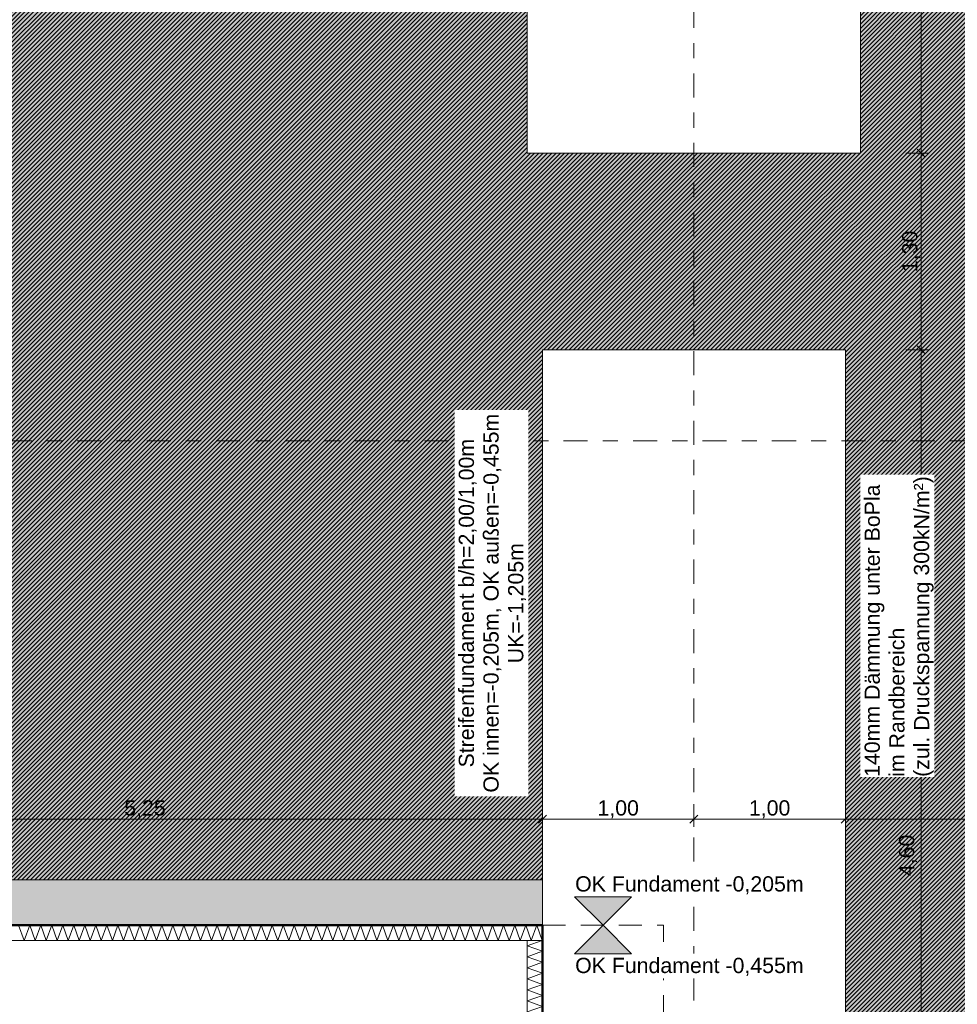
# Model space of a CAD drawing. Header units: metres. Extents: x -273 to 6, y -183 to 13.
# Tile 208 of 256: x -79.12 to -72.93, y -34.92 to -28.42. Entities that reach past the tile are written whole.
import ezdxf

# ---------------------------------------------------------------- set-up
doc = ezdxf.new("R2010")
doc.units = ezdxf.units.M
doc.header["$LTSCALE"] = 0.05
doc.header["$PDMODE"] = 1
doc.header["$PDSIZE"] = -2
doc.linetypes.add('ISO-02 Strichlinie', pattern=[3.81, 3.048, -0.762])
doc.linetypes.add('Linienart-53', pattern=[5.291531, 3.175, -1.058062, 0.352704, -0.705764])
doc.layers.get('0').update_dxf_attribs({"lineweight": 25})
for name, color, linetype, lineweight, true_color in [('00 -Bauelemente -Dämmung innen', 7, 'Continuous', 9, 0xff7fe6), ('30 -32 Gründung- 2 Flachgründungen u. Bodenplatten', 7, 'Continuous', 9, 0xff6633), ('30 -32 Gründung-4 Frostschürze', 7, 'Continuous', 9, 0x66aaff), ('70 -72 Beschriftung- 1 Beschriftung allgemein', 7, 'Continuous', 9, 0xff6633), ('70 -76 Bemaßung- 2 Allgemein', 7, 'Continuous', 5, 0x6666cc)]:
    doc.layers.add(name, color=color, linetype=linetype, lineweight=lineweight, true_color=true_color)
for name, color, linetype, lineweight in [('30 -35 Decken- 2 Beläge- Dämmung', 7, 'Continuous', 9), ('70 -71 Achsen- 1 Gebäudeachsen', 7, 'Linienart-53', 18), ('Keine', 7, 'Continuous', 9)]:
    doc.layers.add(name, color=color, linetype=linetype, lineweight=lineweight)
doc.styles.add('Arial', font='arial.ttf')
doc.dimstyles.new('k+k_klein', dxfattribs={"dimtxt": 0.100689, "dimasz": 0.05302, "dimexe": 0.05, "dimexo": 0.15, "dimgap": 0.005, "dimtad": 1, "dimdec": 3, "dimtxsty": 'Arial', "dimblk": 'VW_SLASH-2', "dimblk1": 'VW_SLASH-2', "dimblk2": 'VW_SLASH-2', "dimcen": 0, "dimdle": 0.025, "dimadec": 3, "dimazin": 0, "dimtfac": 0.75, "dimtdec": 3, "dimtix": 1, "dimtmove": 0, "dimatfit": 0, "dimldrblk": 'VW_FILLEDARROW', "dimfxl": 0.1, "dimfxlon": 1, "dimfrac": 2, "dimtolj": 1, "dimarcsym": 0})

# ---------------------------------------------------------------- blocks, each defined once
blk = doc.blocks.new('_Achsen (3D)')
at = {"layer": '70 -71 Achsen- 1 Gebäudeachsen', "transparency": 33554687}
for p, q in [((-74.671, 3.8), (-74.671, -46.172)), ((-179.668, -31.197), (3.826, -31.197))]:
    blk.add_line(p, q, dxfattribs=at)
blk = doc.blocks.new('Gruppe-444')
at = {"color": 255, "linetype": 'Continuous', "lineweight": 5}
blk.add_wipeout([(-98.821, -34.497), (-75.671, -34.497), (-75.671, -34.397), (-98.821, -34.397)], dxfattribs=at).dxf.layer = '00 -Bauelemente -Dämmung innen'
blk = doc.blocks.new('Gruppe-445')
at = {"layer": '00 -Bauelemente -Dämmung innen', "color": 7, "transparency": 33554687, "flags": 128}
blk.add_lwpolyline([(-79.1302, -34.397), (-79.0938, -34.497), (-79.0574, -34.397), (-79.021, -34.497), (-78.9846, -34.397), (-78.9482, -34.497), (-78.9118, -34.397), (-78.8754, -34.497), (-78.839, -34.397), (-78.8026, -34.497), (-78.7662, -34.397), (-78.7298, -34.497), (-78.6934, -34.397), (-78.657, -34.497), (-78.6207, -34.397), (-78.5843, -34.497), (-78.5479, -34.397), (-78.5115, -34.497), (-78.4751, -34.397), (-78.4387, -34.497), (-78.4023, -34.397), (-78.3659, -34.497), (-78.3295, -34.397), (-78.2931, -34.497), (-78.2567, -34.397), (-78.2203, -34.497), (-78.1839, -34.397), (-78.1475, -34.497), (-78.1111, -34.397), (-78.0747, -34.497), (-78.0383, -34.397), (-78.0019, -34.497), (-77.9655, -34.397), (-77.9291, -34.497), (-77.8927, -34.397), (-77.8563, -34.497), (-77.8199, -34.397), (-77.7835, -34.497), (-77.7471, -34.397), (-77.7107, -34.497), (-77.6743, -34.397), (-77.6379, -34.497), (-77.6015, -34.397), (-77.5651, -34.497), (-77.5287, -34.397), (-77.4923, -34.497), (-77.4559, -34.397), (-77.4196, -34.497), (-77.3832, -34.397), (-77.3468, -34.497), (-77.3104, -34.397), (-77.274, -34.497), (-77.2376, -34.397), (-77.2012, -34.497), (-77.1648, -34.397), (-77.1284, -34.497), (-77.092, -34.397), (-77.0556, -34.497), (-77.0192, -34.397), (-76.9828, -34.497), (-76.9464, -34.397), (-76.91, -34.497), (-76.8736, -34.397), (-76.8372, -34.497), (-76.8008, -34.397), (-76.7644, -34.497), (-76.728, -34.397), (-76.6916, -34.497), (-76.6552, -34.397), (-76.6188, -34.497), (-76.5824, -34.397), (-76.546, -34.497), (-76.5096, -34.397), (-76.4732, -34.497), (-76.4368, -34.397), (-76.4004, -34.497), (-76.364, -34.397), (-76.3276, -34.497), (-76.2912, -34.397), (-76.2548, -34.497), (-76.2184, -34.397), (-76.1821, -34.497), (-76.1457, -34.397), (-76.1093, -34.497), (-76.0729, -34.397), (-76.0365, -34.497), (-76.0001, -34.397), (-75.9637, -34.497), (-75.9273, -34.397), (-75.8909, -34.497), (-75.8545, -34.397), (-75.8181, -34.497), (-75.7817, -34.397), (-75.7453, -34.497), (-75.7089, -34.397), (-75.6725, -34.497), (-75.671, -34.4929)], dxfattribs=at)
blk = doc.blocks.new('Gruppe-447')
at = {"layer": '00 -Bauelemente -Dämmung innen', "color": 7, "linetype": 'Continuous', "lineweight": 9, "transparency": 33554687}
blk.add_line((-75.671, -34.497), (-75.671, -34.397), dxfattribs=at)
blk = doc.blocks.new('Gruppe-448')
at = {"color": 7, "transparency": 33554687}
blk.add_blockref('Gruppe-447', (0, 0), dxfattribs=at)
blk = doc.blocks.new('Gruppe-449')
at = {"layer": '00 -Bauelemente -Dämmung innen', "color": 7, "linetype": 'Continuous', "lineweight": 9, "transparency": 33554687}
blk.add_line((-75.671, -34.397), (-98.821, -34.397), dxfattribs=at)
blk = doc.blocks.new('Gruppe-450')
at = {"layer": '00 -Bauelemente -Dämmung innen', "color": 7, "linetype": 'Continuous', "lineweight": 9, "transparency": 33554687}
blk.add_line((-98.821, -34.497), (-75.671, -34.497), dxfattribs=at)
blk = doc.blocks.new('Gruppe-451')
at = {"color": 7, "transparency": 33554687}
for name in ['Gruppe-449', 'Gruppe-450']:
    blk.add_blockref(name, (0, 0), dxfattribs=at)
blk = doc.blocks.new('Gruppe-452')
at = {"layer": '00 -Bauelemente -Dämmung innen', "color": 7}
blk.add_blockref('Gruppe-444', (0, 0), dxfattribs=at)
at = {"color": 7, "transparency": 33554687}
for name in ['Gruppe-448', 'Gruppe-451']:
    blk.add_blockref(name, (0, 0), dxfattribs=at)
at = {"layer": '00 -Bauelemente -Dämmung innen', "color": 7, "transparency": 33554687}
blk.add_blockref('Gruppe-445', (0, 0), dxfattribs=at)
blk = doc.blocks.new('Gruppe-453')
at = {"layer": '00 -Bauelemente -Dämmung innen', "color": 7, "transparency": 33554687}
blk.add_blockref('Gruppe-452', (0, 0), dxfattribs=at)
at = {"layer": '00 -Bauelemente -Dämmung innen', "color": 0, "flags": 1}
for tag in ['prm0_value', 'prm1_value', 'prm2_value', 'prm3_value', 'prm4_value', 'prm5_value', 'prm6_value', 'IFC_UUID', 'instanceID', 'prm0_name', 'prm0_type', 'prm1_name', 'prm1_type', 'prm2_name', 'prm2_type', 'prm3_name', 'prm3_type', 'prm4_name', 'prm4_type', 'prm5_name', 'prm5_type', 'prm6_name', 'prm6_type']:
    blk.add_attdef(tag, (-98.821, -34.497), '', height=0.00018, dxfattribs=at)
blk = doc.blocks.new('Gruppe-1584')
at = {"color": 255, "linetype": 'Continuous', "lineweight": 5}
blk.add_wipeout([(-75.671, -35.297), (-75.671, -34.497), (-75.771, -34.497), (-75.771, -35.297)], dxfattribs=at).dxf.layer = '00 -Bauelemente -Dämmung innen'
blk = doc.blocks.new('Gruppe-1585')
at = {"layer": '00 -Bauelemente -Dämmung innen', "color": 7, "transparency": 33554687, "flags": 128}
blk.add_lwpolyline([(-75.671, -35.297), (-75.771, -35.2606), (-75.671, -35.2242), (-75.771, -35.1879), (-75.671, -35.1515), (-75.771, -35.1151), (-75.671, -35.0787), (-75.771, -35.0423), (-75.671, -35.0059), (-75.771, -34.9695), (-75.671, -34.9331), (-75.771, -34.8967), (-75.671, -34.8603), (-75.771, -34.8239), (-75.671, -34.7875), (-75.771, -34.7511), (-75.671, -34.7147), (-75.771, -34.6783), (-75.671, -34.6419), (-75.771, -34.6055), (-75.671, -34.5691), (-75.771, -34.5327), (-75.673, -34.497)], dxfattribs=at)
blk = doc.blocks.new('Gruppe-1586')
at = {"layer": '00 -Bauelemente -Dämmung innen', "color": 7, "linetype": 'Continuous', "lineweight": 9, "transparency": 33554687}
blk.add_line((-75.771, -35.297), (-75.671, -35.297), dxfattribs=at)
blk = doc.blocks.new('Gruppe-1587')
at = {"layer": '00 -Bauelemente -Dämmung innen', "color": 7, "linetype": 'Continuous', "lineweight": 9, "transparency": 33554687}
blk.add_line((-75.671, -34.497), (-75.771, -34.497), dxfattribs=at)
blk = doc.blocks.new('Gruppe-1588')
at = {"color": 7, "transparency": 33554687}
for name in ['Gruppe-1587', 'Gruppe-1586']:
    blk.add_blockref(name, (0, 0), dxfattribs=at)
blk = doc.blocks.new('Gruppe-1589')
at = {"layer": '00 -Bauelemente -Dämmung innen', "color": 7, "linetype": 'Continuous', "lineweight": 9, "transparency": 33554687}
blk.add_line((-75.771, -34.497), (-75.771, -35.297), dxfattribs=at)
blk = doc.blocks.new('Gruppe-1590')
at = {"layer": '00 -Bauelemente -Dämmung innen', "color": 7, "linetype": 'Continuous', "lineweight": 9, "transparency": 33554687}
blk.add_line((-75.671, -35.297), (-75.671, -34.497), dxfattribs=at)
blk = doc.blocks.new('Gruppe-1591')
at = {"color": 7, "transparency": 33554687}
for name in ['Gruppe-1589', 'Gruppe-1590']:
    blk.add_blockref(name, (0, 0), dxfattribs=at)
blk = doc.blocks.new('Gruppe-1592')
at = {"layer": '00 -Bauelemente -Dämmung innen', "color": 7}
blk.add_blockref('Gruppe-1584', (0, 0), dxfattribs=at)
at = {"color": 7, "transparency": 33554687}
for name in ['Gruppe-1588', 'Gruppe-1591']:
    blk.add_blockref(name, (0, 0), dxfattribs=at)
at = {"layer": '00 -Bauelemente -Dämmung innen', "color": 7, "transparency": 33554687}
blk.add_blockref('Gruppe-1585', (0, 0), dxfattribs=at)
blk = doc.blocks.new('Gruppe-1593')
at = {"layer": '00 -Bauelemente -Dämmung innen', "color": 7, "transparency": 33554687}
blk.add_blockref('Gruppe-1592', (0, 0), dxfattribs=at)
at = {"layer": '00 -Bauelemente -Dämmung innen', "color": 0, "flags": 1}
for tag in ['prm0_value', 'prm1_value', 'prm2_value', 'prm3_value', 'prm4_value', 'prm5_value', 'prm6_value', 'IFC_UUID', 'instanceID', 'prm0_name', 'prm0_type', 'prm1_name', 'prm1_type', 'prm2_name', 'prm2_type', 'prm3_name', 'prm3_type', 'prm4_name', 'prm4_type', 'prm5_name', 'prm5_type', 'prm6_name', 'prm6_type']:
    blk.add_attdef(tag, (-75.771, -35.297), '', height=0.00018, dxfattribs=at)
blk = doc.blocks.new('Gruppe-2398')
at = {"layer": '30 -32 Gründung- 2 Flachgründungen u. Bodenplatten', "flags": 128}
blk.add_lwpolyline([(-75.771, -27.097), (-73.571, -27.097), (-73.571, -29.297), (-75.771, -29.297)], close=True, dxfattribs=at)
at = {"color": 255}
for points in [[(-75.571, -27.4593), (-74.6426, -27.4593), (-74.6426, -27.297), (-75.571, -27.297)], [(-75.571, -28.0273), (-74.3798, -28.0273), (-74.3798, -27.5405), (-75.571, -27.5405)]]:
    blk.add_wipeout(points, dxfattribs=at).dxf.layer = '70 -72 Beschriftung- 1 Beschriftung allgemein'
at = {"layer": '70 -72 Beschriftung- 1 Beschriftung allgemein', "char_height": 0.100689, "attachment_point": 1, "line_spacing_factor": 0.970891, "style": 'Arial'}
for s, insert in [('EF 2,20/2,20m', (-75.571, -27.3241)), ('OK innen=-0,205m\\POK außen=-0,455\\PUK=-1,455m', (-75.571, -27.5675))]:
    blk.add_mtext(s, dxfattribs=dict(at, insert=insert))
blk = doc.blocks.new('_FU_2D LP5 (2D)')
at = {"layer": '30 -35 Decken- 2 Beläge- Dämmung', "linetype": 'Continuous', "lineweight": 18, "true_color": 0xd9d9d9}
h = blk.add_hatch(dxfattribs=at)
h.set_pattern_fill('Schraffur grau', color=254, style=0, pattern_type=2)
h.set_pattern_definition([(45, (-88.613402, -25.839444), (0.014142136, -0.014142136), [])])
h.paths.add_polyline_path([(-75.77099996, -21.84704198), (-74.77099996, -21.84704198), (-74.77099996, -20.54704198), (-75.67099996, -20.54704198), (-75.67099996, -14.84704198), (-79.77099996, -14.84704198), (-79.77099996, -29.09704198), (-80.92099996, -29.09704198), (-80.92099996, -29.93902719), (-80.92109109, -29.93902719), (-80.92109109, -33.19704198), (-84.92099996, -33.19704198), (-84.92099996, -29.93902719), (-84.92109109, -29.93902719), (-84.92109109, -29.09704198), (-89.17099996, -29.09704198), (-89.17099996, -33.19704198), (-93.17109109, -33.19704198), (-93.17109109, -29.09704198), (-98.82099996, -29.09704198), (-98.82099996, -34.09704198), (-75.67099996, -34.09704198), (-75.67099996, -30.59704198), (-73.67099996, -30.59704198), (-73.67099996, -35.19704198), (-74.57099996, -35.19704198), (-74.57099996, -38.67204198), (-73.89599996, -38.67204198), (-73.89599996, -39.34704198), (-67.52099996, -39.34704198), (-67.52099996, -38.34704198), (-65.32099996, -38.34704198), (-65.32099996, -39.34704198), (-59.27099996, -39.34704198), (-59.27099996, -38.34704198), (-57.07099996, -38.34704198), (-57.07099996, -39.34704198), (-50.67099996, -39.34704198), (-50.67099996, -28.29704198), (-56.92099996, -28.29704198), (-56.92099996, -32.44704198), (-59.42099996, -32.44704198), (-59.42099996, -28.29704198), (-65.17099996, -28.29704198), (-65.17099996, -32.44704198), (-67.67099996, -32.44704198), (-67.67099996, -28.29704198), (-73.57099996, -28.29704198), (-73.57099996, -29.29704198), (-75.77099996, -29.29704198), (-75.77099996, -27.09704198), (-74.77099996, -27.09704198), (-74.77099996, -24.04704198), (-75.77099996, -24.04704198)])
at = {"layer": '30 -35 Decken- 2 Beläge- Dämmung', "flags": 128}
for points in [[(-98.82099996, -34.09704198), (-75.67099996, -34.09704198), (-75.67099996, -30.59704198), (-73.67099996, -30.59704198), (-73.67099996, -35.19704198), (-74.57099996, -35.19704198), (-74.57099996, -38.67204198), (-73.89599996, -38.67204198), (-73.89599996, -39.34704198), (-67.52099996, -39.34704198), (-67.52099996, -38.34704198), (-65.32099996, -38.34704198), (-65.32099996, -39.34704198), (-59.27099996, -39.34704198), (-59.27099996, -38.34704198), (-57.07099996, -38.34704198), (-57.07099996, -39.34704198), (-50.67099996, -39.34704198), (-50.67099996, -28.29704198)], [(-73.57099996, -28.29704198), (-73.57099996, -29.29704198), (-75.77099996, -29.29704198), (-75.77099996, -27.09704198)]]:
    blk.add_lwpolyline(points, dxfattribs=at)
at = {"layer": '00 -Bauelemente -Dämmung innen', "color": 7}
blk.add_blockref('Gruppe-453', (0, 0), dxfattribs=at)
at = {"layer": '30 -32 Gründung-4 Frostschürze', "linetype": 'Continuous', "lineweight": 0, "transparency": 33554534}
blk.add_hatch(color=161, dxfattribs=at).paths.add_polyline_path([(-75.67099996, -34.39704198), (-98.82099996, -34.39704198), (-98.82099996, -34.09704198), (-75.67099996, -34.09704198)])
at = {"layer": '30 -32 Gründung-4 Frostschürze', "flags": 128}
blk.add_lwpolyline([(-75.67099996, -34.39704198), (-98.82099996, -34.39704198), (-98.82099996, -34.09704198), (-75.67099996, -34.09704198)], close=True, dxfattribs=at)
at = {"layer": '00 -Bauelemente -Dämmung innen', "color": 7}
blk.add_blockref('Gruppe-1593', (0, 0), dxfattribs=at)
at = {"layer": 'Keine', "linetype": 'Continuous', "lineweight": 0, "transparency": 33554511}
h = blk.add_hatch(color=43, dxfattribs=at)
h.paths.add_polyline_path([(-75.67109109, -30.59704198), (-73.67099996, -30.59704198), (-73.67099996, -35.19704198), (-74.57099996, -35.19704198), (-74.57099996, -38.67204198), (-73.89599996, -38.67204198), (-73.89599996, -39.34704198), (-67.52099996, -39.34704198), (-67.52099996, -38.34704198), (-65.32099996, -38.34704198), (-65.32099996, -39.34704198), (-59.27099996, -39.34704198), (-59.27099996, -38.34704198), (-57.07099996, -38.34704198), (-57.07099996, -39.34704198), (-50.67099996, -39.34704198), (-50.67099996, -28.29704198), (-56.92099996, -28.29704198), (-56.92099996, -32.44704198), (-59.42099996, -32.44704198), (-59.42099996, -28.29704198), (-65.17099996, -28.29704198), (-65.17099996, -32.44704198), (-67.67099996, -32.44704198), (-67.67099996, -28.29704198), (-73.57099996, -28.29704198), (-73.57099996, -29.29704198), (-75.77099996, -29.29704198), (-75.77099996, -27.09704198), (-74.77099996, -27.09704198), (-74.77099996, -24.04704198), (-75.77099996, -24.04704198), (-75.77099996, -21.84704198), (-74.77099996, -21.84704198), (-74.77099996, -20.54704198), (-75.67109109, -20.54704198), (-75.67109109, -10.69704198), (-75.42109109, -10.69704198), (-75.42109109, -9.44704198), (-81.42109109, -9.44704198), (-81.42109109, -13.94704198), (-84.42109109, -13.94704198), (-84.42109109, -6.44704198), (-81.95609109, -6.44704198), (-81.95609109, -3.29008264), (-84.69599996, -3.29008264), (-84.69599996, -0.54704198), (-88.07099996, -0.54704198), (-88.07099996, -2.44704198), (-89.37099996, -2.44704198), (-89.37099996, -0.54704198), (-89.57099996, -0.54704198), (-89.57099996, -2.89008719), (-92.77099996, -2.89008719), (-92.77099996, -0.54704198), (-93.72109109, -0.54704198), (-93.72109109, -8.09704198), (-92.67109109, -8.09704198), (-92.67109109, -6.44704198), (-89.67109109, -6.44704198), (-89.67109109, -13.94704198), (-92.67109109, -13.94704198), (-92.67109109, -9.29704198), (-98.82109109, -9.29704198), (-98.82109109, -11.09704198), (-94.09609109, -11.09704198), (-94.09609109, -23.54704198), (-98.82109109, -23.54704198), (-98.82109109, -34.09704198), (-75.67109109, -34.09704198)])
h.paths.add_polyline_path([(-89.17109109, -33.19704198), (-93.17109109, -33.19704198), (-93.17109109, -29.19704198), (-89.17109109, -29.19704198)])
h.paths.add_polyline_path([(-84.92109109, -29.19704198), (-80.92109109, -29.19704198), (-80.92109109, -33.19704198), (-84.92109109, -33.19704198)])
h.paths.add_polyline_path([(-85.12109109, -17.39704198), (-80.72109109, -17.39704198), (-80.72109109, -25.49704198), (-85.12109109, -25.49704198)])
h.paths.add_polyline_path([(-88.97109109, -25.49704198), (-93.37109109, -25.49704198), (-93.37109109, -17.39704198), (-88.97109109, -17.39704198)])
at = {"layer": '30 -32 Gründung- 2 Flachgründungen u. Bodenplatten', "flags": 128}
blk.add_lwpolyline([(-75.67099996, -30.59704198), (-73.67099996, -30.59704198), (-73.67099996, -35.19704198), (-75.67099996, -35.19704198)], close=True, dxfattribs=at)
at = {"layer": '30 -32 Gründung- 2 Flachgründungen u. Bodenplatten', "linetype": 'ISO-02 Strichlinie', "flags": 128}
blk.add_lwpolyline([(-75.67099996, -34.39704198), (-74.87099996, -34.39704198), (-74.87099996, -35.19704198)], dxfattribs=at)
at = {"layer": 'Keine', "flags": 128}
for points in [[(-73.57099996, -28.29704198), (-73.57099996, -29.29704198), (-75.77099996, -29.29704198), (-75.77099996, -27.09704198)], [(-98.82109109, -34.09704198), (-75.67109109, -34.09704198), (-75.67109109, -30.59704198), (-73.67099996, -30.59704198), (-73.67099996, -35.19704198), (-74.57099996, -35.19704198), (-74.57099996, -38.67204198), (-73.89599996, -38.67204198), (-73.89599996, -39.34704198), (-67.52099996, -39.34704198), (-67.52099996, -38.34704198), (-65.32099996, -38.34704198), (-65.32099996, -39.34704198), (-59.27099996, -39.34704198), (-59.27099996, -38.34704198), (-57.07099996, -38.34704198), (-57.07099996, -39.34704198), (-50.67099996, -39.34704198), (-50.67099996, -28.29704198)]]:
    blk.add_lwpolyline(points, dxfattribs=at)
at = {"layer": '30 -32 Gründung- 2 Flachgründungen u. Bodenplatten', "color": 7}
blk.add_blockref('Gruppe-2398', (0, 0), dxfattribs=at)
at = {"layer": '70 -72 Beschriftung- 1 Beschriftung allgemein', "color": 103, "lineweight": 50, "true_color": 0x66cc7f, "flags": 128}
blk.add_lwpolyline([(-98.82099996, -34.39704198), (-75.67099996, -34.39704198), (-75.67099996, -35.19704198), (-74.87099996, -35.19704198), (-74.87099996, -38.67204198), (-75.44599996, -38.67204198), (-75.44599996, -40.22204198), (-73.89599996, -40.22204198), (-73.89599996, -39.64704198), (-67.52099996, -39.64704198), (-67.52099996, -40.54704198), (-65.32099996, -40.54704198), (-65.32099996, -39.64704198), (-59.27099996, -39.64704198), (-59.27099996, -40.54704198), (-57.07099996, -40.54704198), (-57.07099996, -39.64704198), (-50.67099996, -39.64704198), (-50.67099996, -40.19704198), (-49.17099996, -40.19704198), (-49.17099996, -34.39704198), (-26.02099996, -34.39704198)], dxfattribs=at)
blk = doc.blocks.new('VW_SLASH-2')
at = {"color": 0, "linetype": 'ByBlock', "lineweight": -2, "transparency": 16777216}
blk.add_line((0.47, 0), (-1, 0), dxfattribs=at)
at = {"color": 0, "lineweight": 5, "transparency": 16777216, "flags": 128}
blk.add_lwpolyline([(0.5, 0.5), (-0.5, -0.5)], dxfattribs=at)
blk = doc.blocks.new('*D2915')
at = {"layer": '70 -76 Bemaßung- 2 Allgemein', "color": 0, "lineweight": -2}
for p, q in [((-98.821, -44.172), (-98.821, -44.322)), ((-75.671, -44.172), (-75.671, -44.322)), ((-75.724, -44.272), (-98.768, -44.272))]:
    blk.add_line(p, q, dxfattribs=at)
at = {"layer": 'Defpoints', "color": 0}
for p in [(-98.821, -34.397), (-75.671, -34.397), (-98.821, -44.272)]:
    blk.add_point(p, dxfattribs=at)
at = {"layer": '70 -76 Bemaßung- 2 Allgemein', "color": 0, "lineweight": -2, "xscale": 0.05302001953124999, "yscale": 0.05302001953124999, "zscale": 0.05302001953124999, "rotation": 180}
blk.add_blockref('VW_SLASH-2', (-98.821, -44.272), dxfattribs=at)
at = {"layer": '70 -76 Bemaßung- 2 Allgemein', "color": 0, "lineweight": -2, "xscale": 0.05302001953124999, "yscale": 0.05302001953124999, "zscale": 0.05302001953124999}
blk.add_blockref('VW_SLASH-2', (-75.671, -44.272), dxfattribs=at)
at = {"layer": '70 -76 Bemaßung- 2 Allgemein', "color": 0, "insert": (-87.246, -44.2066), "char_height": 0.10069, "attachment_point": 5, "style": 'Arial'}
blk.add_mtext('\\A1;23,15', dxfattribs=at)
blk = doc.blocks.new('VW_FILLEDARROW')
at = {"linetype": 'Continuous', "lineweight": 0, "transparency": 16777216}
blk.add_hatch(color=0, dxfattribs=at).paths.add_polyline_path([(-2.83, 0.76), (0, 0), (-2.83, -0.76)])
at = {"color": 0, "lineweight": 5, "transparency": 16777216, "flags": 128}
blk.add_lwpolyline([(-2.83, 0.76), (0, 0), (-2.83, -0.76)], close=True, dxfattribs=at)
blk = doc.blocks.new('*D2916')
at = {"layer": '70 -76 Bemaßung- 2 Allgemein', "color": 0, "lineweight": -2}
for p, q in [((-75.671, -44.172), (-75.671, -44.322)), ((-74.871, -44.172), (-74.871, -44.322)), ((-74.924, -44.272), (-75.618, -44.272))]:
    blk.add_line(p, q, dxfattribs=at)
at = {"layer": 'Defpoints', "color": 0}
for p in [(-75.671, -34.397), (-74.871, -35.197), (-75.671, -44.272)]:
    blk.add_point(p, dxfattribs=at)
at = {"layer": '70 -76 Bemaßung- 2 Allgemein', "color": 0, "lineweight": -2, "xscale": 0.05302001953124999, "yscale": 0.05302001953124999, "zscale": 0.05302001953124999, "rotation": 180}
blk.add_blockref('VW_SLASH-2', (-75.671, -44.272), dxfattribs=at)
at = {"layer": '70 -76 Bemaßung- 2 Allgemein', "color": 0, "lineweight": -2, "xscale": 0.05302001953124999, "yscale": 0.05302001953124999, "zscale": 0.05302001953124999}
blk.add_blockref('VW_SLASH-2', (-74.871, -44.272), dxfattribs=at)
at = {"layer": '70 -76 Bemaßung- 2 Allgemein', "color": 0, "insert": (-75.271, -44.2156), "char_height": 0.10069, "attachment_point": 5, "style": 'Arial'}
blk.add_mtext('\\A1;80', dxfattribs=at)
blk = doc.blocks.new('*D3500')
at = {"layer": '70 -76 Bemaßung- 2 Allgemein', "color": 0, "lineweight": -2}
for p, q in [((-73.271, -27.097), (-73.121, -27.097)), ((-73.171, -29.244), (-73.171, -27.1501)), ((-73.271, -29.297), (-73.121, -29.297))]:
    blk.add_line(p, q, dxfattribs=at)
at = {"layer": 'Defpoints', "color": 0}
for p in [(-73.571, -27.097), (-73.171, -27.097), (-73.571, -29.297)]:
    blk.add_point(p, dxfattribs=at)
at = {"layer": '70 -76 Bemaßung- 2 Allgemein', "color": 0, "lineweight": -2, "xscale": 0.05302001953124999, "yscale": 0.05302001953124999, "zscale": 0.05302001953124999}
for p, rotation in [((-73.171, -27.097), 90), ((-73.171, -29.297), 270)]:
    blk.add_blockref('VW_SLASH-2', p, dxfattribs=dict(at, rotation=rotation))
at = {"layer": '70 -76 Bemaßung- 2 Allgemein', "color": 0, "insert": (-73.257, -27.9761), "char_height": 0.10069, "attachment_point": 5, "rotation": 90, "style": 'Arial'}
blk.add_mtext('\\A1;2,20', dxfattribs=at)
blk = doc.blocks.new('*D3501')
at = {"layer": '70 -76 Bemaßung- 2 Allgemein', "color": 0, "lineweight": -2}
for p, q in [((-73.271, -29.297), (-73.121, -29.297)), ((-73.171, -30.544), (-73.171, -29.3501)), ((-73.271, -30.597), (-73.121, -30.597))]:
    blk.add_line(p, q, dxfattribs=at)
at = {"layer": 'Defpoints', "color": 0}
for p in [(-73.571, -29.297), (-73.171, -29.297), (-73.671, -30.597)]:
    blk.add_point(p, dxfattribs=at)
at = {"layer": '70 -76 Bemaßung- 2 Allgemein', "color": 0, "lineweight": -2, "xscale": 0.05302001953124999, "yscale": 0.05302001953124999, "zscale": 0.05302001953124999}
for p, rotation in [((-73.171, -29.297), 90), ((-73.171, -30.597), 270)]:
    blk.add_blockref('VW_SLASH-2', p, dxfattribs=dict(at, rotation=rotation))
at = {"layer": '70 -76 Bemaßung- 2 Allgemein', "color": 0, "insert": (-73.2365, -29.947), "char_height": 0.10069, "attachment_point": 5, "rotation": 90, "style": 'Arial'}
blk.add_mtext('\\A1;1,30', dxfattribs=at)
blk = doc.blocks.new('*D3502')
at = {"layer": '70 -76 Bemaßung- 2 Allgemein', "color": 0, "lineweight": -2}
for p, q in [((-73.271, -30.597), (-73.121, -30.597)), ((-73.171, -35.144), (-73.171, -30.6501)), ((-73.271, -35.197), (-73.121, -35.197))]:
    blk.add_line(p, q, dxfattribs=at)
at = {"layer": 'Defpoints', "color": 0}
for p in [(-73.671, -30.597), (-73.171, -30.597), (-73.671, -35.197)]:
    blk.add_point(p, dxfattribs=at)
at = {"layer": '70 -76 Bemaßung- 2 Allgemein', "color": 0, "lineweight": -2, "xscale": 0.05302001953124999, "yscale": 0.05302001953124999, "zscale": 0.05302001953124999}
for p, rotation in [((-73.171, -30.597), 90), ((-73.171, -35.197), 270)]:
    blk.add_blockref('VW_SLASH-2', p, dxfattribs=dict(at, rotation=rotation))
at = {"layer": '70 -76 Bemaßung- 2 Allgemein', "color": 0, "insert": (-73.257, -33.9359), "char_height": 0.10069, "attachment_point": 5, "rotation": 90, "style": 'Arial'}
blk.add_mtext('\\A1;4,60', dxfattribs=at)
blk = doc.blocks.new('*D3670')
at = {"layer": '70 -76 Bemaßung- 2 Allgemein', "color": 0, "lineweight": -2}
for p, q in [((-80.921, -33.597), (-80.921, -33.747)), ((-75.671, -33.597), (-75.671, -33.747)), ((-75.724, -33.697), (-80.868, -33.697))]:
    blk.add_line(p, q, dxfattribs=at)
at = {"layer": 'Defpoints', "color": 0}
for p in [(-80.921, -33.197), (-75.671, -33.2395), (-80.921, -33.697)]:
    blk.add_point(p, dxfattribs=at)
at = {"layer": '70 -76 Bemaßung- 2 Allgemein', "color": 0, "lineweight": -2, "xscale": 0.05302001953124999, "yscale": 0.05302001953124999, "zscale": 0.05302001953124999, "rotation": 180}
blk.add_blockref('VW_SLASH-2', (-80.921, -33.697), dxfattribs=at)
at = {"layer": '70 -76 Bemaßung- 2 Allgemein', "color": 0, "lineweight": -2, "xscale": 0.05302001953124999, "yscale": 0.05302001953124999, "zscale": 0.05302001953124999}
blk.add_blockref('VW_SLASH-2', (-75.671, -33.697), dxfattribs=at)
at = {"layer": '70 -76 Bemaßung- 2 Allgemein', "color": 0, "insert": (-78.296, -33.6316), "char_height": 0.10069, "attachment_point": 5, "style": 'Arial'}
blk.add_mtext('\\A1;5,25', dxfattribs=at)
blk = doc.blocks.new('*D3671')
at = {"layer": '70 -76 Bemaßung- 2 Allgemein', "color": 0, "lineweight": -2}
for p, q in [((-75.671, -33.597), (-75.671, -33.747)), ((-74.671, -33.597), (-74.671, -33.747)), ((-74.724, -33.697), (-75.618, -33.697))]:
    blk.add_line(p, q, dxfattribs=at)
at = {"layer": 'Defpoints', "color": 0}
for p in [(-74.671, -33.0244), (-75.671, -33.2395), (-75.671, -33.697)]:
    blk.add_point(p, dxfattribs=at)
at = {"layer": '70 -76 Bemaßung- 2 Allgemein', "color": 0, "lineweight": -2, "xscale": 0.05302001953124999, "yscale": 0.05302001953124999, "zscale": 0.05302001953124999, "rotation": 180}
blk.add_blockref('VW_SLASH-2', (-75.671, -33.697), dxfattribs=at)
at = {"layer": '70 -76 Bemaßung- 2 Allgemein', "color": 0, "lineweight": -2, "xscale": 0.05302001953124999, "yscale": 0.05302001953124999, "zscale": 0.05302001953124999}
blk.add_blockref('VW_SLASH-2', (-74.671, -33.697), dxfattribs=at)
at = {"layer": '70 -76 Bemaßung- 2 Allgemein', "color": 0, "insert": (-75.171, -33.6316), "char_height": 0.10069, "attachment_point": 5, "style": 'Arial'}
blk.add_mtext('\\A1;1,00', dxfattribs=at)
blk = doc.blocks.new('*D3672')
at = {"layer": '70 -76 Bemaßung- 2 Allgemein', "color": 0, "lineweight": -2}
for p, q in [((-74.671, -33.597), (-74.671, -33.747)), ((-73.671, -33.597), (-73.671, -33.747)), ((-73.724, -33.697), (-74.618, -33.697))]:
    blk.add_line(p, q, dxfattribs=at)
at = {"layer": 'Defpoints', "color": 0}
for p in [(-73.671, -32.447), (-74.671, -33.0244), (-74.671, -33.697)]:
    blk.add_point(p, dxfattribs=at)
at = {"layer": '70 -76 Bemaßung- 2 Allgemein', "color": 0, "lineweight": -2, "xscale": 0.05302001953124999, "yscale": 0.05302001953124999, "zscale": 0.05302001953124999, "rotation": 180}
blk.add_blockref('VW_SLASH-2', (-74.671, -33.697), dxfattribs=at)
at = {"layer": '70 -76 Bemaßung- 2 Allgemein', "color": 0, "lineweight": -2, "xscale": 0.05302001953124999, "yscale": 0.05302001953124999, "zscale": 0.05302001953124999}
blk.add_blockref('VW_SLASH-2', (-73.671, -33.697), dxfattribs=at)
at = {"layer": '70 -76 Bemaßung- 2 Allgemein', "color": 0, "insert": (-74.171, -33.6316), "char_height": 0.10069, "attachment_point": 5, "style": 'Arial'}
blk.add_mtext('\\A1;1,00', dxfattribs=at)
blk = doc.blocks.new('*D3673')
at = {"layer": '70 -76 Bemaßung- 2 Allgemein', "color": 0, "lineweight": -2}
for p, q in [((-73.671, -33.597), (-73.671, -33.747)), ((-67.671, -33.597), (-67.671, -33.747)), ((-67.724, -33.697), (-73.618, -33.697))]:
    blk.add_line(p, q, dxfattribs=at)
at = {"layer": 'Defpoints', "color": 0}
for p in [(-73.671, -32.447), (-67.671, -32.447), (-73.671, -33.697)]:
    blk.add_point(p, dxfattribs=at)
at = {"layer": '70 -76 Bemaßung- 2 Allgemein', "color": 0, "lineweight": -2, "xscale": 0.05302001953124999, "yscale": 0.05302001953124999, "zscale": 0.05302001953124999, "rotation": 180}
blk.add_blockref('VW_SLASH-2', (-73.671, -33.697), dxfattribs=at)
at = {"layer": '70 -76 Bemaßung- 2 Allgemein', "color": 0, "lineweight": -2, "xscale": 0.05302001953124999, "yscale": 0.05302001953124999, "zscale": 0.05302001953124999}
blk.add_blockref('VW_SLASH-2', (-67.671, -33.697), dxfattribs=at)
at = {"layer": '70 -76 Bemaßung- 2 Allgemein', "color": 0, "insert": (-70.671, -33.6316), "char_height": 0.10069, "attachment_point": 5, "style": 'Arial'}
blk.add_mtext('\\A1;6,00', dxfattribs=at)
blk = doc.blocks.new('*D3847')
at = {"layer": '70 -76 Bemaßung- 2 Allgemein', "color": 0, "lineweight": -2}
for p, q in [((-72.3409, -27.944), (-72.3409, -27.891)), ((-72.4409, -27.997), (-72.2909, -27.997)), ((-72.3409, -28.297), (-72.3409, -27.997)), ((-72.4409, -28.297), (-72.2909, -28.297)), ((-72.3409, -28.3501), (-72.3409, -28.4031))]:
    blk.add_line(p, q, dxfattribs=at)
at = {"layer": 'Defpoints', "color": 0}
for p in [(-73.671, -27.997), (-72.3409, -27.997), (-73.671, -28.297)]:
    blk.add_point(p, dxfattribs=at)
at = {"layer": '70 -76 Bemaßung- 2 Allgemein', "color": 0, "lineweight": -2, "xscale": 0.05302001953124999, "yscale": 0.05302001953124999, "zscale": 0.05302001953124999}
for p, rotation in [((-72.3409, -27.997), 270), ((-72.3409, -28.297), 90)]:
    blk.add_blockref('VW_SLASH-2', p, dxfattribs=dict(at, rotation=rotation))
at = {"layer": '70 -76 Bemaßung- 2 Allgemein', "color": 0, "insert": (-72.4268, -28.4274), "char_height": 0.10069, "attachment_point": 5, "rotation": 90, "style": 'Arial'}
blk.add_mtext('\\A1;30', dxfattribs=at)
blk = doc.blocks.new('Gruppe-2861')
at = {"layer": '70 -72 Beschriftung- 1 Beschriftung allgemein', "linetype": 'Continuous', "lineweight": 5}
blk.add_point((-73.671, -32.447), dxfattribs=at)
at = {"color": 255}
blk.add_wipeout([(-73.0842, -33.4171), (-73.0842, -31.4222), (-73.571, -31.4222), (-73.571, -33.4171)], dxfattribs=at).dxf.layer = '70 -72 Beschriftung- 1 Beschriftung allgemein'
at = {"layer": '70 -72 Beschriftung- 1 Beschriftung allgemein', "insert": (-73.544, -33.4171), "char_height": 0.100689, "attachment_point": 1, "rotation": 90, "line_spacing_factor": 0.970891, "style": 'Arial'}
blk.add_mtext('140mm Dämmung unter BoPla\\Pim Randbereich\\P(zul. Druckspannung 300kN/m²)', dxfattribs=at)
blk = doc.blocks.new('Gruppe-2894')
at = {"color": 255}
for points in [[(-75.4592, -34.2088), (-73.9426, -34.2088), (-73.9426, -34.0465), (-75.4592, -34.0465)], [(-75.4592, -34.7475), (-73.9426, -34.7475), (-73.9426, -34.5853), (-75.4592, -34.5853)]]:
    blk.add_wipeout(points, dxfattribs=at).dxf.layer = '70 -72 Beschriftung- 1 Beschriftung allgemein'
at = {"layer": '30 -32 Gründung- 2 Flachgründungen u. Bodenplatten', "linetype": 'Continuous', "lineweight": 0, "transparency": 33554687}
for points in [[(-75.4592, -34.2088), (-75.271, -34.397), (-75.0828, -34.2088)], [(-75.4592, -34.5853), (-75.271, -34.397), (-75.0828, -34.5853)]]:
    blk.add_hatch(color=7, dxfattribs=at).paths.add_polyline_path(points)
at = {"layer": '30 -32 Gründung- 2 Flachgründungen u. Bodenplatten', "flags": 128}
for points in [[(-75.4592, -34.2088), (-75.271, -34.397), (-75.0828, -34.2088)], [(-75.4592, -34.5853), (-75.271, -34.397), (-75.0828, -34.5853)]]:
    blk.add_lwpolyline(points, close=True, dxfattribs=at)
at = {"layer": '70 -72 Beschriftung- 1 Beschriftung allgemein', "char_height": 0.100689, "attachment_point": 2, "line_spacing_factor": 0.970891, "style": 'Arial'}
for s, insert in [('OK Fundament -0,205m', (-74.7009, -34.0736)), ('OK Fundament -0,455m', (-74.7009, -34.6123))]:
    blk.add_mtext(s, dxfattribs=dict(at, insert=insert))
blk = doc.blocks.new('Gruppe-2928')
at = {"color": 255}
blk.add_wipeout([(-75.7643, -33.5461), (-75.7643, -30.9939), (-76.2511, -30.9939), (-76.2511, -33.5461)], dxfattribs=at).dxf.layer = '70 -72 Beschriftung- 1 Beschriftung allgemein'
at = {"layer": '70 -72 Beschriftung- 1 Beschriftung allgemein', "insert": (-76.2241, -32.27), "char_height": 0.100689, "attachment_point": 2, "rotation": 90, "line_spacing_factor": 0.970891, "style": 'Arial'}
blk.add_mtext('Streifenfundament b/h=2,00/1,00m\\POK innen=-0,205m, OK außen=-0,455m \\PUK=-1,205m', dxfattribs=at)
blk = doc.blocks.new('Gruppe-2787')
at = {"layer": '70 -76 Bemaßung- 2 Allgemein'}
for base, p1, p2, text, picture, middle in [((-98.82099996, -44.27204198), (-75.67099996, -34.39704198), (-98.82099996, -34.39704198), '23,15', '*D2915', (-87.24599996, -44.20657844)), ((-75.67099996, -44.27204198), (-74.87099996, -35.19704198), (-75.67099996, -34.39704198), '80', '*D2916', (-75.27099996, -44.21564042))]:
    dim = blk.add_linear_dim(base=base, p1=p1, p2=p2, text=text, dimstyle='k+k_klein', override={"dimtxt": 0.100689, "dimgap": 0.005, "dimdec": 8, "dimpost": '<>', "dimtxsty": 'Arial', "dimtmove": 2}, dxfattribs=at)
    dim.commit()
    dim.dimension.update_dxf_attribs({"geometry": picture, "text_midpoint": middle})
blk = doc.blocks.new('Gruppe-2805')
at = {"layer": '70 -76 Bemaßung- 2 Allgemein'}
for base, p1, p2, text, picture, middle in [((-73.171, -27.097), (-73.571, -29.297), (-73.571, -27.097), '2,20', '*D3500', (-73.257, -27.9761)), ((-73.171, -30.597), (-73.671, -35.197), (-73.671, -30.597), '4,60', '*D3502', (-73.257, -33.9359))]:
    dim = blk.add_linear_dim(base=base, p1=p1, p2=p2, angle=270, text=text, dimstyle='k+k_klein', override={"dimtxt": 0.100689, "dimgap": 0.005, "dimpost": '<>', "dimtxsty": 'Arial', "dimtmove": 2}, dxfattribs=at)
    dim.commit()
    dim.dimension.update_dxf_attribs({"geometry": picture, "text_midpoint": middle, "dimtype": 160})
dim = blk.add_linear_dim(base=(-73.171, -29.297), p1=(-73.671, -30.597), p2=(-73.571, -29.297), angle=270, text='1,30', dimstyle='k+k_klein', override={"dimtxt": 0.100689, "dimgap": 0.005, "dimpost": '<>', "dimtxsty": 'Arial', "dimtmove": 2}, dxfattribs=at)
dim.commit()
dim.dimension.update_dxf_attribs({"geometry": '*D3501', "text_midpoint": (-73.2365, -29.947)})
blk = doc.blocks.new('Gruppe-2817')
at = {"layer": '70 -76 Bemaßung- 2 Allgemein'}
for base, p1, p2, text, picture, middle in [((-74.67099996, -33.69704198), (-73.67099996, -32.44704198), (-74.67099996, -33.02439225), '1,00', '*D3672', (-74.17099996, -33.63157844)), ((-73.67099996, -33.69704198), (-67.67099996, -32.44704198), (-73.67099996, -32.44704198), '6,00', '*D3673', (-70.67099996, -33.63157844)), ((-75.67099996, -33.69704198), (-74.67099996, -33.02439225), (-75.67099996, -33.23946569), '1,00', '*D3671', (-75.17099996, -33.63157844)), ((-80.92099996, -33.69704198), (-75.67099996, -33.23946569), (-80.92099996, -33.19704198), '5,25', '*D3670', (-78.29599996, -33.63157844))]:
    dim = blk.add_linear_dim(base=base, p1=p1, p2=p2, text=text, dimstyle='k+k_klein', override={"dimtxt": 0.100689, "dimgap": 0.005, "dimdec": 8, "dimpost": '<>', "dimtxsty": 'Arial', "dimtmove": 2}, dxfattribs=at)
    dim.commit()
    dim.dimension.update_dxf_attribs({"geometry": picture, "text_midpoint": middle})
blk = doc.blocks.new('Gruppe-2826')
at = {"layer": '70 -76 Bemaßung- 2 Allgemein'}
dim = blk.add_linear_dim(base=(-72.34085588, -27.99704198), p1=(-73.67099996, -28.29704198), p2=(-73.67099996, -27.99704198), angle=270, text='30', dimstyle='k+k_klein', override={"dimtxt": 0.100689, "dimgap": 0.005, "dimdec": 8, "dimpost": '<>', "dimtxsty": 'Arial', "dimtix": 0, "dimtmove": 2}, dxfattribs=at)
dim.commit()
dim.dimension.update_dxf_attribs({"geometry": '*D3847', "text_midpoint": (-72.42681838, -28.42743412), "dimtype": 160})
blk = doc.blocks.new('_FU_2D Bemaßung_ Beschriftung (3D)')
at = {"layer": '70 -76 Bemaßung- 2 Allgemein'}
for name in ['Gruppe-2805', 'Gruppe-2826', 'Gruppe-2817', 'Gruppe-2787']:
    blk.add_blockref(name, (0, 0), dxfattribs=at)
at = {"layer": '70 -72 Beschriftung- 1 Beschriftung allgemein', "color": 7, "transparency": 33554687}
for name in ['Gruppe-2928', 'Gruppe-2861']:
    blk.add_blockref(name, (0, 0), dxfattribs=at)
at = {"layer": '70 -72 Beschriftung- 1 Beschriftung allgemein', "color": 7}
blk.add_blockref('Gruppe-2894', (0, 0), dxfattribs=at)

msp = doc.modelspace()

# ---------------------------------------------------------------- block references
at = {"layer": 'Keine', "color": 1}
msp.add_blockref('_Achsen (3D)', (0, 0), dxfattribs=at)

# ---------------------------------------------------------------- next in the draw order: block references
msp.add_blockref('_FU_2D LP5 (2D)', (0, 0), dxfattribs=at)

# ---------------------------------------------------------------- next in the draw order: block references
msp.add_blockref('_FU_2D Bemaßung_ Beschriftung (3D)', (0, 0), dxfattribs=at)

doc.saveas('drawing.dxf')
